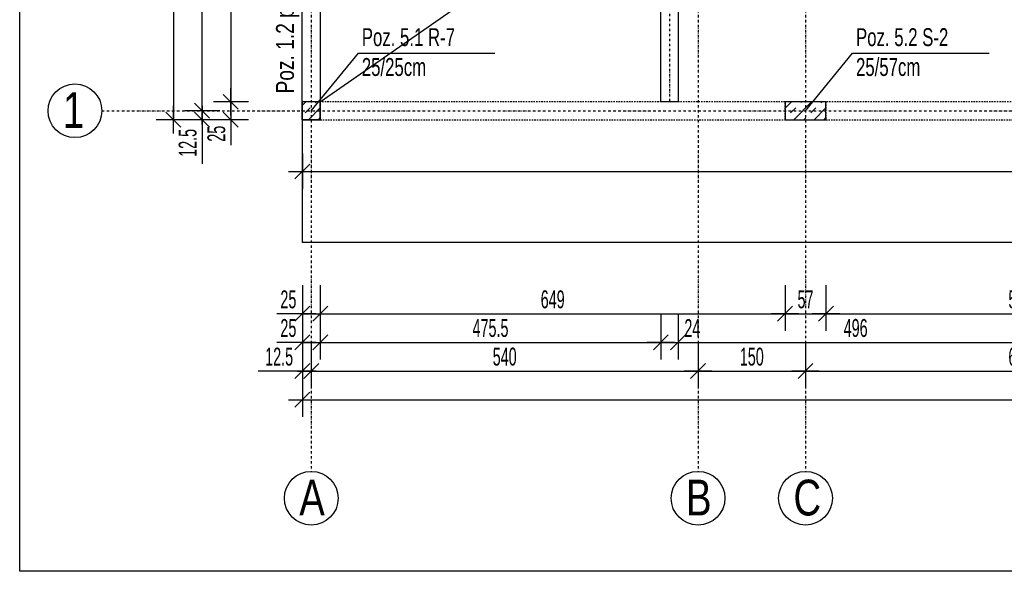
# Model space of a CAD drawing. Header units: millimetres. Extents: x 10513 to 15210, y -3009 to 1704.
# Tile 3 of 17: x 10513 to 11888, y -1387 to -616. Entities that reach past the tile are written whole.
import ezdxf

# ---------------------------------------------------------------- set-up
doc = ezdxf.new("R2010")
doc.units = ezdxf.units.MM
doc.header["$LTSCALE"] = 10
doc.linetypes.add('MO', pattern=[0.7, 0.35, -0.17, 0.01, -0.17])
doc.linetypes.add('MP', pattern=[0.36, 0.2, -0.16])
doc.layers.add('BA_obw', color=230, linetype='Continuous', plot=False)
for name, color, linetype in [('BA_szr', 1, 'Continuous'), ('BA_txs', 2, 'Continuous'), ('BA_wym', 1, 'Continuous'), ('BD_lpm', 1, 'MP'), ('BD_osm', 1, 'MO'), ('BD_txs', 2, 'Continuous'), ('BD_wic', 1, 'Continuous'), ('BD_wig', 3, 'Continuous'), ('BZ_odn', 1, 'Continuous'), ('BZ_txs', 2, 'Continuous')]:
    doc.layers.add(name, color=color, linetype=linetype)
doc.styles.add('BIKTS', font='bikromsw.shx', dxfattribs={"width": 0.8})
doc.styles.add('BIKWYM', font='bikromsw.shx', dxfattribs={"width": 0.6})
doc.dimstyles.new('BA_KR_100_cm', dxfattribs={"dimtxt": 25, "dimasz": 1.666667, "dimexe": 24, "dimexo": 0, "dimgap": 0, "dimtad": 0, "dimdec": 1, "dimrnd": 0.5, "dimzin": 9, "dimdsep": 46, "dimtxsty": 'BIKWYM', "dimblk": 'WYM-KR', "dimcen": 0, "dimdle": 20, "dimclrd": 256, "dimclre": 256, "dimclrt": 2, "dimadec": 0, "dimazin": 0, "dimtfac": 0.033333, "dimtdec": 1, "dimtmove": 0, "dimatfit": 3, "dimldrblk": 'WYM-KR', "dimfxl": 25, "dimfxlon": 1, "dimtvp": 0.8, "dimtolj": 1, "dimarcsym": 0})
doc.dimstyles.new('BZ_ST_100_cm', dxfattribs={"dimtxt": 25, "dimasz": 1.666667, "dimexe": 24, "dimexo": 0, "dimgap": 0, "dimtad": 0, "dimdec": 1, "dimrnd": 0.5, "dimdsep": 46, "dimtxsty": 'BIKWYM', "dimblk": 'WYM-ST', "dimcen": 0, "dimdle": 20, "dimclrd": 256, "dimclre": 256, "dimclrt": 7, "dimadec": 0, "dimazin": 0, "dimtfac": 0.033333, "dimtdec": 1, "dimtix": 1, "dimtmove": 2, "dimatfit": 3, "dimldrblk": 'WYM-ST', "dimfxl": 25, "dimfxlon": 1, "dimtvp": 0.8, "dimtolj": 1, "dimtzin": 0, "dimarcsym": 0})

# ---------------------------------------------------------------- blocks, each defined once
blk = doc.blocks.new('WYM-KR')
at = {"linetype": 'ByBlock'}
blk.add_line((11.52, 0), (-11.52, 0), dxfattribs=at)
at = {"color": 7, "linetype": 'ByBlock'}
blk.add_line((6.24, 6.24), (-6.24, -6.24), dxfattribs=at)
blk = doc.blocks.new('*D19')
at = {"layer": 'BA_wym', "lineweight": -2}
for p, q in [((10907.8, -803.5), (10907.8, -852.5)), ((13512.8, -803.5), (13512.8, -852.5)), ((10909.4, -828.5), (13511.1, -828.5))]:
    blk.add_line(p, q, dxfattribs=at)
at = {"layer": 'Defpoints', "color": 0}
for p in [(10907.8, -756.1), (13512.8, -756.1), (13512.8, -828.5)]:
    blk.add_point(p, dxfattribs=at)
at = {"layer": 'BA_wym', "lineweight": -2, "xscale": 1.666666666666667, "yscale": 1.666666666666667, "zscale": 1.666666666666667, "rotation": 180}
blk.add_blockref('WYM-KR', (10907.8, -828.5), dxfattribs=at)
at = {"layer": 'BA_wym', "lineweight": -2, "xscale": 1.666666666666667, "yscale": 1.666666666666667, "zscale": 1.666666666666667}
blk.add_blockref('WYM-KR', (13512.8, -828.5), dxfattribs=at)
at = {"layer": 'BA_wym', "color": 2, "insert": (12210.3, -801.8), "char_height": 25, "attachment_point": 5, "style": 'BIKWYM'}
blk.add_mtext('\\A1;\\W0.8;Poz. 1.3 poziom wierzchu +12,74', dxfattribs=at)
blk = doc.blocks.new('WYM-ST')
blk.add_hatch(color=256).paths.add_polyline_path([(-13, 2.88), (0, 0), (-13, -2.88)])
blk.add_lwpolyline([(0, 0), (-13, 2.88), (-13, -2.88), (0, 0)])
blk = doc.blocks.new('*D77')
at = {"layer": 'BA_wym', "lineweight": -2}
for p, q in [((10907.8, -987.1), (10907.8, -1051.1)), ((10932.8, -987.1), (10932.8, -1051.1)), ((10906.1, -1027.1), (10872.1, -1027.1)), ((10907.8, -1027.1), (10932.8, -1027.1)), ((10934.4, -1027.1), (10936.1, -1027.1))]:
    blk.add_line(p, q, dxfattribs=at)
at = {"layer": 'Defpoints', "color": 0}
for p in [(10907.8, -756.1), (10932.8, -756.1), (10932.8, -1027.1)]:
    blk.add_point(p, dxfattribs=at)
at = {"layer": 'BA_wym', "lineweight": -2, "xscale": 1.666666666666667, "yscale": 1.666666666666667, "zscale": 1.666666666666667}
blk.add_blockref('WYM-KR', (10907.8, -1027.1), dxfattribs=at)
at = {"layer": 'BA_wym', "lineweight": -2, "xscale": 1.666666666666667, "yscale": 1.666666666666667, "zscale": 1.666666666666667, "rotation": 180}
blk.add_blockref('WYM-KR', (10932.8, -1027.1), dxfattribs=at)
at = {"layer": 'BA_wym', "color": 2, "insert": (10888.3, -1007.1), "char_height": 25, "attachment_point": 5, "style": 'BIKWYM'}
blk.add_mtext('\\A1;25', dxfattribs=at)
blk = doc.blocks.new('*D78')
at = {"layer": 'BA_wym', "lineweight": -2}
for p, q in [((10932.8, -987.1), (10932.8, -1051.1)), ((11581.8, -987.1), (11581.8, -1051.1)), ((10934.4, -1027.1), (11580.1, -1027.1))]:
    blk.add_line(p, q, dxfattribs=at)
at = {"layer": 'Defpoints', "color": 0}
for p in [(10932.8, -756.1), (11581.8, -756.1), (11581.8, -1027.1)]:
    blk.add_point(p, dxfattribs=at)
at = {"layer": 'BA_wym', "lineweight": -2, "xscale": 1.666666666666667, "yscale": 1.666666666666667, "zscale": 1.666666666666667, "rotation": 180}
blk.add_blockref('WYM-KR', (10932.8, -1027.1), dxfattribs=at)
at = {"layer": 'BA_wym', "lineweight": -2, "xscale": 1.666666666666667, "yscale": 1.666666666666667, "zscale": 1.666666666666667}
blk.add_blockref('WYM-KR', (11581.8, -1027.1), dxfattribs=at)
at = {"layer": 'BA_wym', "color": 2, "insert": (11257.3, -1007.1), "char_height": 25, "attachment_point": 5, "style": 'BIKWYM'}
blk.add_mtext('\\A1;649', dxfattribs=at)
blk = doc.blocks.new('*D79')
at = {"layer": 'BA_wym', "lineweight": -2}
for p, q in [((11581.8, -987.1), (11581.8, -1051.1)), ((11638.8, -987.1), (11638.8, -1051.1)), ((11583.4, -1027.1), (11637.1, -1027.1))]:
    blk.add_line(p, q, dxfattribs=at)
at = {"layer": 'Defpoints', "color": 0}
for p in [(11581.8, -756.1), (11638.8, -756.1), (11638.8, -1027.1)]:
    blk.add_point(p, dxfattribs=at)
at = {"layer": 'BA_wym', "lineweight": -2, "xscale": 1.666666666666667, "yscale": 1.666666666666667, "zscale": 1.666666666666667, "rotation": 180}
blk.add_blockref('WYM-KR', (11581.8, -1027.1), dxfattribs=at)
at = {"layer": 'BA_wym', "lineweight": -2, "xscale": 1.666666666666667, "yscale": 1.666666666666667, "zscale": 1.666666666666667}
blk.add_blockref('WYM-KR', (11638.8, -1027.1), dxfattribs=at)
at = {"layer": 'BA_wym', "color": 2, "insert": (11610.3, -1007.1), "char_height": 25, "attachment_point": 5, "style": 'BIKWYM'}
blk.add_mtext('\\A1;57', dxfattribs=at)
blk = doc.blocks.new('*D80')
at = {"layer": 'BA_wym', "lineweight": -2}
for p, q in [((11638.8, -987.1), (11638.8, -1051.1)), ((12181.8, -987.1), (12181.8, -1051.1)), ((11640.4, -1027.1), (12180.1, -1027.1))]:
    blk.add_line(p, q, dxfattribs=at)
at = {"layer": 'Defpoints', "color": 0}
for p in [(11638.8, -756.1), (12181.8, -756.1), (12181.8, -1027.1)]:
    blk.add_point(p, dxfattribs=at)
at = {"layer": 'BA_wym', "lineweight": -2, "xscale": 1.666666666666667, "yscale": 1.666666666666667, "zscale": 1.666666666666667, "rotation": 180}
blk.add_blockref('WYM-KR', (11638.8, -1027.1), dxfattribs=at)
at = {"layer": 'BA_wym', "lineweight": -2, "xscale": 1.666666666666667, "yscale": 1.666666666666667, "zscale": 1.666666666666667}
blk.add_blockref('WYM-KR', (12181.8, -1027.1), dxfattribs=at)
at = {"layer": 'BA_wym', "color": 2, "insert": (11910.3, -1007.1), "char_height": 25, "attachment_point": 5, "style": 'BIKWYM'}
blk.add_mtext('\\A1;543', dxfattribs=at)
blk = doc.blocks.new('*D86')
at = {"layer": 'BA_wym', "lineweight": -2}
for p, q in [((10907.8, -1027.1), (10907.8, -1091.1)), ((10932.8, -1027.1), (10932.8, -1091.1)), ((10906.1, -1067.1), (10872.1, -1067.1)), ((10907.8, -1067.1), (10932.8, -1067.1)), ((10934.4, -1067.1), (10936.1, -1067.1))]:
    blk.add_line(p, q, dxfattribs=at)
at = {"layer": 'Defpoints', "color": 0}
for p in [(10907.8, -756.1), (10932.8, -756.1), (10932.8, -1067.1)]:
    blk.add_point(p, dxfattribs=at)
at = {"layer": 'BA_wym', "lineweight": -2, "xscale": 1.666666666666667, "yscale": 1.666666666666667, "zscale": 1.666666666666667}
blk.add_blockref('WYM-KR', (10907.8, -1067.1), dxfattribs=at)
at = {"layer": 'BA_wym', "lineweight": -2, "xscale": 1.666666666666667, "yscale": 1.666666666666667, "zscale": 1.666666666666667, "rotation": 180}
blk.add_blockref('WYM-KR', (10932.8, -1067.1), dxfattribs=at)
at = {"layer": 'BA_wym', "color": 2, "insert": (10888.3, -1047.1), "char_height": 25, "attachment_point": 5, "style": 'BIKWYM'}
blk.add_mtext('\\A1;25', dxfattribs=at)
blk = doc.blocks.new('*D87')
at = {"layer": 'BA_wym', "lineweight": -2}
for p, q in [((10932.8, -1027.1), (10932.8, -1091.1)), ((11408.3, -1027.1), (11408.3, -1091.1)), ((10934.4, -1067.1), (11406.6, -1067.1))]:
    blk.add_line(p, q, dxfattribs=at)
at = {"layer": 'Defpoints', "color": 0}
for p in [(11408.3, -731.1), (10932.8, -756.1), (11408.3, -1067.1)]:
    blk.add_point(p, dxfattribs=at)
at = {"layer": 'BA_wym', "lineweight": -2, "xscale": 1.666666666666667, "yscale": 1.666666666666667, "zscale": 1.666666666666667, "rotation": 180}
blk.add_blockref('WYM-KR', (10932.8, -1067.1), dxfattribs=at)
at = {"layer": 'BA_wym', "lineweight": -2, "xscale": 1.666666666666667, "yscale": 1.666666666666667, "zscale": 1.666666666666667}
blk.add_blockref('WYM-KR', (11408.3, -1067.1), dxfattribs=at)
at = {"layer": 'BA_wym', "color": 2, "insert": (11170.5, -1047.1), "char_height": 25, "attachment_point": 5, "style": 'BIKWYM'}
blk.add_mtext('\\A1;475.5', dxfattribs=at)
blk = doc.blocks.new('*D88')
at = {"layer": 'BA_wym', "lineweight": -2}
for p, q in [((11408.3, -1027.1), (11408.3, -1091.1)), ((11432.3, -1027.1), (11432.3, -1091.1)), ((11406.6, -1067.1), (11404.9, -1067.1)), ((11408.3, -1067.1), (11432.3, -1067.1)), ((11433.9, -1067.1), (11468.9, -1067.1))]:
    blk.add_line(p, q, dxfattribs=at)
at = {"layer": 'Defpoints', "color": 0}
for p in [(11408.3, -731.1), (11432.3, -731.1), (11432.3, -1067.1)]:
    blk.add_point(p, dxfattribs=at)
at = {"layer": 'BA_wym', "lineweight": -2, "xscale": 1.666666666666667, "yscale": 1.666666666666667, "zscale": 1.666666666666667}
blk.add_blockref('WYM-KR', (11408.3, -1067.1), dxfattribs=at)
at = {"layer": 'BA_wym', "lineweight": -2, "xscale": 1.666666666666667, "yscale": 1.666666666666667, "zscale": 1.666666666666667, "rotation": 180}
blk.add_blockref('WYM-KR', (11432.3, -1067.1), dxfattribs=at)
at = {"layer": 'BA_wym', "color": 2, "insert": (11452.3, -1047.1), "char_height": 25, "attachment_point": 5, "style": 'BIKWYM'}
blk.add_mtext('\\A1;24', dxfattribs=at)
blk = doc.blocks.new('*D89')
at = {"layer": 'BA_wym', "lineweight": -2}
for p, q in [((11432.3, -1027.1), (11432.3, -1091.1)), ((11928.3, -1027.1), (11928.3, -1091.1)), ((11433.9, -1067.1), (11926.6, -1067.1))]:
    blk.add_line(p, q, dxfattribs=at)
at = {"layer": 'Defpoints', "color": 0}
for p in [(11432.3, -731.1), (11928.3, -731.1), (11928.3, -1067.1)]:
    blk.add_point(p, dxfattribs=at)
at = {"layer": 'BA_wym', "lineweight": -2, "xscale": 1.666666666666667, "yscale": 1.666666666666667, "zscale": 1.666666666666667, "rotation": 180}
blk.add_blockref('WYM-KR', (11432.3, -1067.1), dxfattribs=at)
at = {"layer": 'BA_wym', "lineweight": -2, "xscale": 1.666666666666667, "yscale": 1.666666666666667, "zscale": 1.666666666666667}
blk.add_blockref('WYM-KR', (11928.3, -1067.1), dxfattribs=at)
at = {"layer": 'BA_wym', "color": 2, "insert": (11680.3, -1047.1), "char_height": 25, "attachment_point": 5, "style": 'BIKWYM'}
blk.add_mtext('\\A1;496', dxfattribs=at)
blk = doc.blocks.new('*D97')
at = {"layer": 'BA_wym', "lineweight": -2}
for p, q in [((10907.8, -1067.1), (10907.8, -1131.1)), ((10920.3, -1067.1), (10920.3, -1131.1)), ((10906.1, -1107.1), (10846.3, -1107.1)), ((10907.8, -1107.1), (10920.3, -1107.1)), ((10921.9, -1107.1), (10923.6, -1107.1))]:
    blk.add_line(p, q, dxfattribs=at)
at = {"layer": 'Defpoints', "color": 0}
for p in [(10920.3, -731.1), (10907.8, -756.1), (10920.3, -1107.1)]:
    blk.add_point(p, dxfattribs=at)
at = {"layer": 'BA_wym', "lineweight": -2, "xscale": 1.666666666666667, "yscale": 1.666666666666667, "zscale": 1.666666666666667}
blk.add_blockref('WYM-KR', (10907.8, -1107.1), dxfattribs=at)
at = {"layer": 'BA_wym', "lineweight": -2, "xscale": 1.666666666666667, "yscale": 1.666666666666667, "zscale": 1.666666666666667, "rotation": 180}
blk.add_blockref('WYM-KR', (10920.3, -1107.1), dxfattribs=at)
at = {"layer": 'BA_wym', "color": 2, "insert": (10875.4, -1087.1), "char_height": 25, "attachment_point": 5, "style": 'BIKWYM'}
blk.add_mtext('\\A1;12.5', dxfattribs=at)
blk = doc.blocks.new('*D98')
at = {"layer": 'BA_wym', "lineweight": -2}
for p, q in [((10920.3, -1067.1), (10920.3, -1131.1)), ((11460.3, -1067.1), (11460.3, -1131.1)), ((10921.9, -1107.1), (11458.6, -1107.1))]:
    blk.add_line(p, q, dxfattribs=at)
at = {"layer": 'Defpoints', "color": 0}
for p in [(11460.3, -668.1), (10920.3, -756.1), (11460.3, -1107.1)]:
    blk.add_point(p, dxfattribs=at)
at = {"layer": 'BA_wym', "lineweight": -2, "xscale": 1.666666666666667, "yscale": 1.666666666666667, "zscale": 1.666666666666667, "rotation": 180}
blk.add_blockref('WYM-KR', (10920.3, -1107.1), dxfattribs=at)
at = {"layer": 'BA_wym', "lineweight": -2, "xscale": 1.666666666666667, "yscale": 1.666666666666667, "zscale": 1.666666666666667}
blk.add_blockref('WYM-KR', (11460.3, -1107.1), dxfattribs=at)
at = {"layer": 'BA_wym', "color": 2, "insert": (11190.3, -1087.1), "char_height": 25, "attachment_point": 5, "style": 'BIKWYM'}
blk.add_mtext('\\A1;540', dxfattribs=at)
blk = doc.blocks.new('*D99')
at = {"layer": 'BA_wym', "lineweight": -2}
for p, q in [((11460.3, -1067.1), (11460.3, -1131.1)), ((11610.3, -1067.1), (11610.3, -1131.1)), ((11461.9, -1107.1), (11608.6, -1107.1))]:
    blk.add_line(p, q, dxfattribs=at)
at = {"layer": 'Defpoints', "color": 0}
for p in [(11460.3, -756.1), (11610.3, -756.1), (11610.3, -1107.1)]:
    blk.add_point(p, dxfattribs=at)
at = {"layer": 'BA_wym', "lineweight": -2, "xscale": 1.666666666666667, "yscale": 1.666666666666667, "zscale": 1.666666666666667, "rotation": 180}
blk.add_blockref('WYM-KR', (11460.3, -1107.1), dxfattribs=at)
at = {"layer": 'BA_wym', "lineweight": -2, "xscale": 1.666666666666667, "yscale": 1.666666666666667, "zscale": 1.666666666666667}
blk.add_blockref('WYM-KR', (11610.3, -1107.1), dxfattribs=at)
at = {"layer": 'BA_wym', "color": 2, "insert": (11535.3, -1087.1), "char_height": 25, "attachment_point": 5, "style": 'BIKWYM'}
blk.add_mtext('\\A1;150', dxfattribs=at)
blk = doc.blocks.new('*D100')
at = {"layer": 'BA_wym', "lineweight": -2}
for p, q in [((11610.3, -1067.1), (11610.3, -1131.1)), ((12210.3, -1067.1), (12210.3, -1131.1)), ((11611.9, -1107.1), (12208.6, -1107.1))]:
    blk.add_line(p, q, dxfattribs=at)
at = {"layer": 'Defpoints', "color": 0}
for p in [(12210.3, -754.8), (11610.3, -756.1), (12210.3, -1107.1)]:
    blk.add_point(p, dxfattribs=at)
at = {"layer": 'BA_wym', "lineweight": -2, "xscale": 1.666666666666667, "yscale": 1.666666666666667, "zscale": 1.666666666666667, "rotation": 180}
blk.add_blockref('WYM-KR', (11610.3, -1107.1), dxfattribs=at)
at = {"layer": 'BA_wym', "lineweight": -2, "xscale": 1.666666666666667, "yscale": 1.666666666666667, "zscale": 1.666666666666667}
blk.add_blockref('WYM-KR', (12210.3, -1107.1), dxfattribs=at)
at = {"layer": 'BA_wym', "color": 2, "insert": (11910.3, -1087.1), "char_height": 25, "attachment_point": 5, "style": 'BIKWYM'}
blk.add_mtext('\\A1;600', dxfattribs=at)
blk = doc.blocks.new('*D105')
at = {"layer": 'BA_wym', "lineweight": -2}
for p, q in [((10907.8, -1107.1), (10907.8, -1171.1)), ((13512.8, -1107.1), (13512.8, -1171.1)), ((10909.4, -1147.1), (13511.1, -1147.1))]:
    blk.add_line(p, q, dxfattribs=at)
at = {"layer": 'Defpoints', "color": 0}
for p in [(10907.8, -756.1), (13512.8, -756.1), (13512.8, -1147.1)]:
    blk.add_point(p, dxfattribs=at)
at = {"layer": 'BA_wym', "lineweight": -2, "xscale": 1.666666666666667, "yscale": 1.666666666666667, "zscale": 1.666666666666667, "rotation": 180}
blk.add_blockref('WYM-KR', (10907.8, -1147.1), dxfattribs=at)
at = {"layer": 'BA_wym', "lineweight": -2, "xscale": 1.666666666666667, "yscale": 1.666666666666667, "zscale": 1.666666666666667}
blk.add_blockref('WYM-KR', (13512.8, -1147.1), dxfattribs=at)
at = {"layer": 'BA_wym', "color": 2, "insert": (12210.3, -1127.1), "char_height": 25, "attachment_point": 5, "style": 'BIKWYM'}
blk.add_mtext('\\A1;2605', dxfattribs=at)
blk = doc.blocks.new('*D115')
at = {"layer": 'BA_wym', "lineweight": -2}
for p, q in [((10832.8, -396.1), (10783.8, -396.1)), ((10807.8, -397.8), (10807.8, -729.5)), ((10832.8, -731.1), (10783.8, -731.1))]:
    blk.add_line(p, q, dxfattribs=at)
at = {"layer": 'Defpoints', "color": 0}
for p in [(10847.8, -396.1), (10807.8, -731.1), (10847.8, -731.1)]:
    blk.add_point(p, dxfattribs=at)
at = {"layer": 'BA_wym', "lineweight": -2, "xscale": 1.666666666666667, "yscale": 1.666666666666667, "zscale": 1.666666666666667}
for p, rotation in [((10807.8, -396.1), 90), ((10807.8, -731.1), 270)]:
    blk.add_blockref('WYM-KR', p, dxfattribs=dict(at, rotation=rotation))
at = {"layer": 'BA_wym', "color": 2, "insert": (10787.8, -563.6), "char_height": 25, "attachment_point": 5, "rotation": 90, "style": 'BIKWYM'}
blk.add_mtext('\\A1;335', dxfattribs=at)
blk = doc.blocks.new('*D116')
at = {"layer": 'BA_wym', "lineweight": -2}
for p, q in [((10807.8, -729.5), (10807.8, -727.8)), ((10832.8, -731.1), (10783.8, -731.1)), ((10807.8, -731.1), (10807.8, -756.1)), ((10832.8, -756.1), (10783.8, -756.1)), ((10807.8, -757.8), (10807.8, -791.9))]:
    blk.add_line(p, q, dxfattribs=at)
at = {"layer": 'Defpoints', "color": 0}
for p in [(10847.8, -731.1), (10807.8, -756.1), (10847.8, -756.1)]:
    blk.add_point(p, dxfattribs=at)
at = {"layer": 'BA_wym', "lineweight": -2, "xscale": 1.666666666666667, "yscale": 1.666666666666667, "zscale": 1.666666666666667}
for p, rotation in [((10807.8, -731.1), 270), ((10807.8, -756.1), 90)]:
    blk.add_blockref('WYM-KR', p, dxfattribs=dict(at, rotation=rotation))
at = {"layer": 'BA_wym', "color": 2, "insert": (10787.8, -775.7), "char_height": 25, "attachment_point": 5, "rotation": 90, "style": 'BIKWYM'}
blk.add_mtext('\\A1;25', dxfattribs=at)
blk = doc.blocks.new('*D121')
at = {"layer": 'BA_wym', "lineweight": -2}
for p, q in [((10792.8, 6.4), (10743.8, 6.4)), ((10767.8, -742), (10767.8, 4.7)), ((10792.8, -743.6), (10743.8, -743.6))]:
    blk.add_line(p, q, dxfattribs=at)
at = {"layer": 'Defpoints', "color": 0}
for p in [(10767.8, 6.4), (10807.8, 6.4), (10807.8, -743.6)]:
    blk.add_point(p, dxfattribs=at)
at = {"layer": 'BA_wym', "lineweight": -2, "xscale": 1.666666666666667, "yscale": 1.666666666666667, "zscale": 1.666666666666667}
for p, rotation in [((10767.8, 6.4), 90), ((10767.8, -743.6), 270)]:
    blk.add_blockref('WYM-KR', p, dxfattribs=dict(at, rotation=rotation))
at = {"layer": 'BA_wym', "color": 2, "insert": (10747.8, -368.6), "char_height": 25, "attachment_point": 5, "rotation": 90, "style": 'BIKWYM'}
blk.add_mtext('\\A1;750', dxfattribs=at)
blk = doc.blocks.new('*D122')
at = {"layer": 'BA_wym', "lineweight": -2}
for p, q in [((10767.8, -742), (10767.8, -740.3)), ((10792.8, -743.6), (10743.8, -743.6)), ((10767.8, -743.6), (10767.8, -756.1)), ((10792.8, -756.1), (10743.8, -756.1)), ((10767.8, -757.8), (10767.8, -817.6))]:
    blk.add_line(p, q, dxfattribs=at)
at = {"layer": 'Defpoints', "color": 0}
for p in [(10807.8, -743.6), (10767.8, -756.1), (10807.8, -756.1)]:
    blk.add_point(p, dxfattribs=at)
at = {"layer": 'BA_wym', "lineweight": -2, "xscale": 1.666666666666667, "yscale": 1.666666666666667, "zscale": 1.666666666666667}
for p, rotation in [((10767.8, -743.6), 270), ((10767.8, -756.1), 90)]:
    blk.add_blockref('WYM-KR', p, dxfattribs=dict(at, rotation=rotation))
at = {"layer": 'BA_wym', "color": 2, "insert": (10747.8, -788.5), "char_height": 25, "attachment_point": 5, "rotation": 90, "style": 'BIKWYM'}
blk.add_mtext('\\A1;12.5', dxfattribs=at)
blk = doc.blocks.new('*D123')
at = {"layer": 'BA_wym', "lineweight": -2}
for p, q in [((10752.8, 1068.9), (10703.8, 1068.9)), ((10727.8, 1067.2), (10727.8, -754.5)), ((10752.8, -756.1), (10703.8, -756.1))]:
    blk.add_line(p, q, dxfattribs=at)
at = {"layer": 'Defpoints', "color": 0}
for p in [(10767.8, 1068.9), (10727.8, -756.1), (10767.8, -756.1)]:
    blk.add_point(p, dxfattribs=at)
at = {"layer": 'BA_wym', "lineweight": -2, "xscale": 1.666666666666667, "yscale": 1.666666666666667, "zscale": 1.666666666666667}
for p, rotation in [((10727.8, 1068.9), 90), ((10727.8, -756.1), 270)]:
    blk.add_blockref('WYM-KR', p, dxfattribs=dict(at, rotation=rotation))
at = {"layer": 'BA_wym', "color": 2, "insert": (10707.8, 156.4), "char_height": 25, "attachment_point": 5, "rotation": 90, "style": 'BIKWYM'}
blk.add_mtext('\\A1;1825', dxfattribs=at)

msp = doc.modelspace()

# ---------------------------------------------------------------- hatches: boundary and pattern name
at = {"layer": 'BA_szr'}
h = msp.add_hatch(dxfattribs=at)
h.set_pattern_fill('BIK_ZELBET', color=256, scale=100, angle=45, pattern_type=2)
h.set_pattern_definition([(45, (-706, -1800), (-14.142136, 14.142136), []), (45, (-713.071, -1792.929), (-14.142136, 14.142136), [10, -10])])
h.paths.add_polyline_path([(10907.78, -756.15), (10932.78, -756.15), (10932.78, -731.15), (10907.78, -731.15)])
h = msp.add_hatch(dxfattribs=at)
h.set_pattern_fill('BIK_ZELBET', color=256, scale=100, angle=45, pattern_type=2)
h.set_pattern_definition([(45, (0, -1800), (-14.142136, 14.142136), []), (45, (-7.071, -1792.929), (-14.142136, 14.142136), [10, -10])])
h.paths.add_polyline_path([(11581.78, -756.15), (11638.78, -756.15), (11638.78, -731.15), (11581.78, -731.15)])

# ---------------------------------------------------------------- linework, layer by layer
at = {"layer": 'BA_obw'}
msp.add_lwpolyline([(10513.17, 1703.71), (13914, 1703.71), (13914, -1386.68), (10513.17, -1386.68)], close=True, dxfattribs=at)
at = {"layer": 'BD_lpm'}
for points in [[(10932.78, -756.15), (11581.78, -756.15), (11581.78, -731.15), (10932.78, -731.15)], [(11638.78, -756.15), (12181.78, -756.15), (12181.78, -731.15), (11638.78, -731.15)]]:
    msp.add_lwpolyline(points, close=True, dxfattribs=at)
at = {"layer": 'BD_osm', "color": 5}
msp.add_line((10907.78, -743.65), (13512.78, -743.65), dxfattribs=at)
at = {"layer": 'BD_osm'}
for points in [[(10920.28, 1462.29), (10920.28, -1247.15)], [(11460.28, 1462.29), (11460.28, -1247.15)], [(11610.28, 1462.29), (11610.28, -1247.15)], [(10627.78, -743.65), (13792.78, -743.65)]]:
    msp.add_lwpolyline(points, dxfattribs=at)
at = {"layer": 'BD_osm', "color": 1}
msp.add_lwpolyline([(11420.28, 1043.85), (11420.28, -731.15)], dxfattribs=at)
at = {"layer": 'BD_wic', "color": 1}
msp.add_lwpolyline([(10932.78, -731.15), (13487.78, 1043.85)], dxfattribs=at)
at = {"layer": 'BD_wic'}
for centre in [(10590.28, -743.65), (10920.28, -1284.65), (11460.28, -1284.65), (11610.28, -1284.65)]:
    msp.add_circle(centre, 37.5, dxfattribs=at)
at = {"layer": 'BD_wig'}
for points in [[(10907.78, 1068.85), (10932.78, 1068.85), (10932.78, -756.15), (10907.78, -756.15)], [(11408.28, 1043.85), (11432.28, 1043.85), (11432.28, -731.15), (11408.28, -731.15)], [(10907.78, -756.15), (10932.78, -756.15), (10932.78, -731.15), (10907.78, -731.15)], [(11581.78, -756.15), (11638.78, -756.15), (11638.78, -731.15), (11581.78, -731.15)]]:
    msp.add_lwpolyline(points, close=True, dxfattribs=at)
at = {"layer": 'BD_wig', "color": 9}
msp.add_lwpolyline([(10907.78, -756.15), (10907.78, -927.15), (13512.78, -927.15), (13512.78, -756.15)], dxfattribs=at)

# ---------------------------------------------------------------- texts
at = {"layer": 'BA_txs', "style": 'BIKTS', "width": 0.8}
msp.add_text('Poz. 1.2 poziom wierzchu +12,74', height=25, rotation=90, dxfattribs=at).set_placement((10896.03, -719.48))
at = {"layer": 'BD_txs', "style": 'BIKTS', "width": 0.8}
for s, p in [('1', (10573.47, -767.71)), ('A', (10903.47, -1308.71)), ('B', (11443.47, -1308.71)), ('C', (11593.47, -1308.71))]:
    msp.add_text(s, height=50, dxfattribs=at).set_placement(p)
at = {"layer": 'BZ_txs', "char_height": 25, "width": 452.0462, "attachment_point": 1, "style": 'BIKTS'}
for s, insert in [('{\\W0.7;Poz. 5.1 R-7\\P\\A1;25/25cm}', (10990.84, -628.36)), ('{\\W0.7;Poz. 5.2 S-2\\P\\A1;25/57cm}', (11680.84, -628.36))]:
    msp.add_mtext(s, dxfattribs=dict(at, insert=insert))

# ---------------------------------------------------------------- dimensions: what is measured, and where the dimension line sits
at = {"layer": 'BA_wym'}
for base, p1, p2, picture, middle in [((10727.78, -756.15), (10767.78, 1068.85), (10767.78, -756.15), '*D123', (10707.78, 156.35)), ((10767.78, 6.35), (10807.78, -743.65), (10807.78, 6.35), '*D121', (10747.78, -368.65)), ((10807.78, -731.15), (10847.78, -396.15), (10847.78, -731.15), '*D115', (10787.78, -563.65)), ((10807.78, -756.15), (10847.78, -731.15), (10847.78, -756.15), '*D116', (10787.78, -775.67)), ((10767.78, -756.15), (10807.78, -743.65), (10807.78, -756.15), '*D122', (10747.78, -788.53))]:
    dim = msp.add_linear_dim(base=base, p1=p1, p2=p2, angle=90, dimstyle='BA_KR_100_cm', override={"dimatfit": 1}, dxfattribs=at)
    dim.commit()
    dim.dimension.update_dxf_attribs({"geometry": picture, "text_midpoint": middle})
for base, p1, p2, override, picture, middle in [((11460.28, -1107.15), (10920.28, -756.15), (11460.28, -668.12), {"dimtmove": 1, "dimatfit": 1, "dimfxl": 40}, '*D98', (11190.28, -1087.15)), ((11408.28, -1067.15), (10932.78, -756.15), (11408.28, -731.15), {"dimtmove": 1, "dimatfit": 1, "dimfxl": 40}, '*D87', (11170.53, -1047.15)), ((11432.28, -1067.15), (11408.28, -731.15), (11432.28, -731.15), {"dimblk": 'WYM-KR', "dimatfit": 1, "dimfxl": 40}, '*D88', (11452.28, -1047.15)), ((11928.28, -1067.15), (11432.28, -731.15), (11928.28, -731.15), {"dimtmove": 1, "dimatfit": 1, "dimfxl": 40}, '*D89', (11680.28, -1047.15)), ((12210.28, -1107.15), (11610.28, -756.15), (12210.28, -754.78), {"dimtmove": 1, "dimatfit": 1, "dimfxl": 40}, '*D100', (11910.28, -1087.15)), ((13512.78, -1147.15), (10907.78, -756.15), (13512.78, -756.15), {"dimatfit": 1, "dimfxl": 40}, '*D105', (12210.28, -1127.15)), ((11581.78, -1027.15), (10932.78, -756.15), (11581.78, -756.15), {"dimtmove": 1, "dimatfit": 1, "dimfxl": 40}, '*D78', (11257.28, -1007.15)), ((11610.28, -1107.15), (11460.28, -756.15), (11610.28, -756.15), {"dimtmove": 1, "dimatfit": 1, "dimfxl": 40}, '*D99', (11535.28, -1087.15)), ((11638.78, -1027.15), (11581.78, -756.15), (11638.78, -756.15), {"dimtmove": 1, "dimatfit": 1, "dimfxl": 40}, '*D79', (11610.28, -1007.15)), ((12181.78, -1027.15), (11638.78, -756.15), (12181.78, -756.15), {"dimtmove": 1, "dimatfit": 1, "dimfxl": 40}, '*D80', (11910.28, -1007.15))]:
    dim = msp.add_linear_dim(base=base, p1=p1, p2=p2, dimstyle='BA_KR_100_cm', override=override, dxfattribs=at)
    dim.commit()
    dim.dimension.update_dxf_attribs({"geometry": picture, "text_midpoint": middle})
dim = msp.add_linear_dim(base=(13512.78, -828.46), p1=(10907.78, -756.15), p2=(13512.78, -756.15), text='\\W0.8;Poz. 1.3 poziom wierzchu +12,74', dimstyle='BA_KR_100_cm', override={"dimtxsty": 'BIKWYM', "dimatfit": 1}, dxfattribs=at)
dim.commit()
dim.dimension.update_dxf_attribs({"geometry": '*D19', "text_midpoint": (12210.28, -801.8)})
for base, p2, picture, middle in [((10920.28, -1107.15), (10920.28, -731.15), '*D97', (10875.4, -1107.15)), ((10932.78, -1027.15), (10932.78, -756.15), '*D77', (10888.25, -1027.15)), ((10932.78, -1067.15), (10932.78, -756.15), '*D86', (10888.25, -1067.15))]:
    dim = msp.add_linear_dim(base=base, p1=(10907.78, -756.15), p2=p2, dimstyle='BA_KR_100_cm', override={"dimatfit": 1, "dimfxl": 40}, dxfattribs=at)
    dim.commit()
    dim.dimension.update_dxf_attribs({"geometry": picture, "text_midpoint": middle, "dimtype": 160})

# ---------------------------------------------------------------- leaders
at = {"layer": 'BZ_odn', "has_arrowhead": 0}
for points in [[(10920.28, -743.65), (10985.98, -663.16), (11176.62, -663.16)], [(11610.28, -743.65), (11675.98, -663.16), (11866.62, -663.16)]]:
    msp.add_leader(points, dimstyle='BZ_ST_100_cm', dxfattribs=at)

doc.saveas('drawing.dxf')
